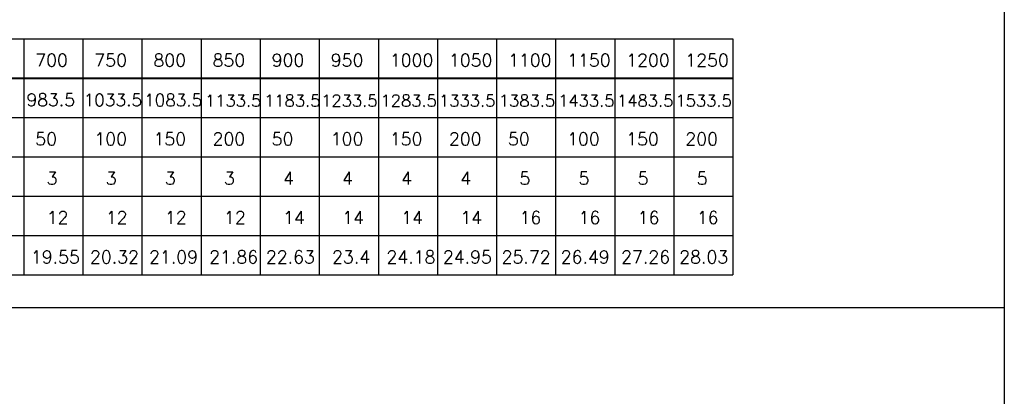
# Model space of a CAD drawing. Header units: millimetres. Extents: x 2163 to 8256, y 0 to 2680.
# Tile 32 of 47: x 5094 to 5976, y 1315 to 1653. Entities that reach past the tile are written whole.
import ezdxf

# ---------------------------------------------------------------- set-up
doc = ezdxf.new("R2010")
doc.units = ezdxf.units.MM
doc.layers.add('5', color=7, linetype='Continuous')
doc.styles.add('AUDIT_D_050119080722-0', font='TXT.shx')

msp = doc.modelspace()

# ---------------------------------------------------------------- linework, layer by layer
at = {"color": 3}
msp.add_line((4144.144, 1394.996), (5976.409, 1394.996), dxfattribs=at)
at = {"color": 5}
msp.add_lwpolyline([(4144.144, 2680.163), (5976.409, 2680.163), (5976.409, 0), (4144.144, 0)], close=True, dxfattribs=at)
at = {"layer": '5', "color": 3}
for p, q in [((4387.434, 1636.11), (5733.118, 1636.11)), ((5097.362, 1636.11), (5097.362, 1424.191)), ((5150.342, 1636.11), (5150.342, 1424.191)), ((5203.321, 1636.11), (5203.321, 1424.191)), ((5256.301, 1636.11), (5256.301, 1424.191)), ((5309.281, 1636.11), (5309.281, 1424.191)), ((5362.26, 1636.11), (5362.26, 1424.191)), ((5415.24, 1636.11), (5415.24, 1424.191)), ((5468.22, 1636.11), (5468.22, 1424.191)), ((5521.2, 1636.11), (5521.2, 1424.191)), ((5521.2, 1636.11), (5521.2, 1424.191)), ((5521.2, 1636.11), (5521.2, 1424.191)), ((5574.179, 1636.11), (5574.179, 1424.191)), ((5627.159, 1636.11), (5627.159, 1424.191)), ((5680.139, 1636.11), (5680.139, 1424.191)), ((5733.118, 1636.11), (5733.118, 1424.191)), ((4387.434, 1565.47), (5733.118, 1565.47)), ((4387.434, 1530.15), (5733.118, 1530.15)), ((4387.434, 1494.831), (5733.118, 1494.831)), ((4387.434, 1459.511), (5733.118, 1459.511)), ((4387.434, 1424.191), (5733.118, 1424.191))]:
    msp.add_line(p, q, dxfattribs=at)
at = {"layer": '5', "color": 3, "const_width": 1.766}
msp.add_lwpolyline([(4387.434, 1600.79), (5733.118, 1600.79)], dxfattribs=at)

# ---------------------------------------------------------------- texts
at = {"layer": '5', "color": 2, "style": 'AUDIT_D_050119080722-0'}
for s, height, p in [('700', 11.3833, (5107.649, 1611.196)), ('750', 11.3833, (5160.629, 1611.196)), ('800', 11.3833, (5213.609, 1611.196)), ('850', 11.3833, (5266.589, 1611.196)), ('900', 11.3833, (5319.568, 1611.196)), ('950', 11.3833, (5372.548, 1611.196)), ('1000', 11.3833, (5425.528, 1611.196)), ('1050', 11.3833, (5478.507, 1611.196)), ('1100', 11.3833, (5531.487, 1611.196)), ('1150', 11.3833, (5584.467, 1611.196)), ('1200', 11.3833, (5637.446, 1611.196)), ('1250', 11.3833, (5690.426, 1611.196)), ('983.5', 11.2694, (5099.778, 1575.772)), ('1033.5', 11.1567, (5150.928, 1575.669)), ('1083.5', 11.0452, (5205.245, 1575.567)), ('1133.5', 10.7171, (5259.815, 1575.267)), ('1183.5', 10.7171, (5312.803, 1575.267)), ('1233.5', 10.7171, (5363.981, 1575.267)), ('1283.5', 10.7171, (5417.133, 1575.267)), ('1333.5', 10.7171, (5469.636, 1575.267)), ('1383.5', 10.7171, (5523.223, 1575.267)), ('1433.5', 10.7171, (5576.409, 1575.267)), ('1483.5', 10.7171, (5629.211, 1575.267)), ('1533.5', 10.7171, (5681.554, 1575.267)), ('50', 11.3833, (5107.649, 1540.556)), ('100', 11.3833, (5160.629, 1540.556)), ('150', 11.3833, (5213.609, 1540.556)), ('200', 11.3833, (5266.589, 1540.556)), ('50', 11.3833, (5319.568, 1540.556)), ('100', 11.3833, (5372.548, 1540.556)), ('150', 11.3833, (5425.528, 1540.556)), ('200', 11.3833, (5478.507, 1540.556)), ('50', 11.3833, (5531.487, 1540.556)), ('100', 11.3833, (5584.467, 1540.556)), ('150', 11.3833, (5637.446, 1540.556)), ('200', 11.3833, (5690.426, 1540.556)), ('12', 11.3833, (5117.894, 1469.917)), ('12', 11.3833, (5170.874, 1469.917)), ('12', 11.3833, (5223.854, 1469.917)), ('12', 11.3833, (5276.833, 1469.917)), ('14', 11.3833, (5329.813, 1469.917)), ('14', 11.3833, (5382.793, 1469.917)), ('14', 11.3833, (5435.772, 1469.917)), ('14', 11.3833, (5488.752, 1469.917)), ('16', 11.3833, (5541.732, 1469.917)), ('16', 11.3833, (5594.712, 1469.917)), ('16', 11.3833, (5647.691, 1469.917)), ('16', 11.3833, (5700.671, 1469.917)), ('19.55', 11.3833, (5103.728, 1434.597)), ('20.32', 11.3833, (5156.707, 1434.597)), ('21.09', 11.3833, (5209.687, 1434.597)), ('21.86', 11.3833, (5263.572, 1434.597)), ('22.63', 11.3833, (5314.44, 1434.597)), ('23.4', 11.3833, (5373.738, 1434.597)), ('24.18', 11.3833, (5422.511, 1434.597)), ('24.95', 11.3833, (5473.077, 1434.597)), ('25.72', 11.3833, (5525.755, 1434.597)), ('26.49', 11.3833, (5578.735, 1434.597)), ('27.26', 11.3833, (5632.905, 1434.597)), ('28.03', 11.3833, (5684.996, 1434.597))]:
    msp.add_text(s, height=height, dxfattribs=at).set_placement(p)
at = {"layer": '5', "color": 2, "lineweight": 0, "style": 'AUDIT_D_050119080722-0'}
for s, p in [('3', (5117.894, 1505.237)), ('3', (5170.874, 1505.237)), ('3', (5223.854, 1505.237)), ('3', (5276.833, 1505.237)), ('4', (5329.813, 1505.237)), ('4', (5382.793, 1505.237)), ('4', (5435.772, 1505.237)), ('4', (5488.752, 1505.237)), ('5', (5541.732, 1505.237)), ('5', (5594.712, 1505.237)), ('5', (5647.691, 1505.237)), ('5', (5700.671, 1505.237))]:
    msp.add_text(s, height=11.383, dxfattribs=at).set_placement(p)

doc.saveas('drawing.dxf')
